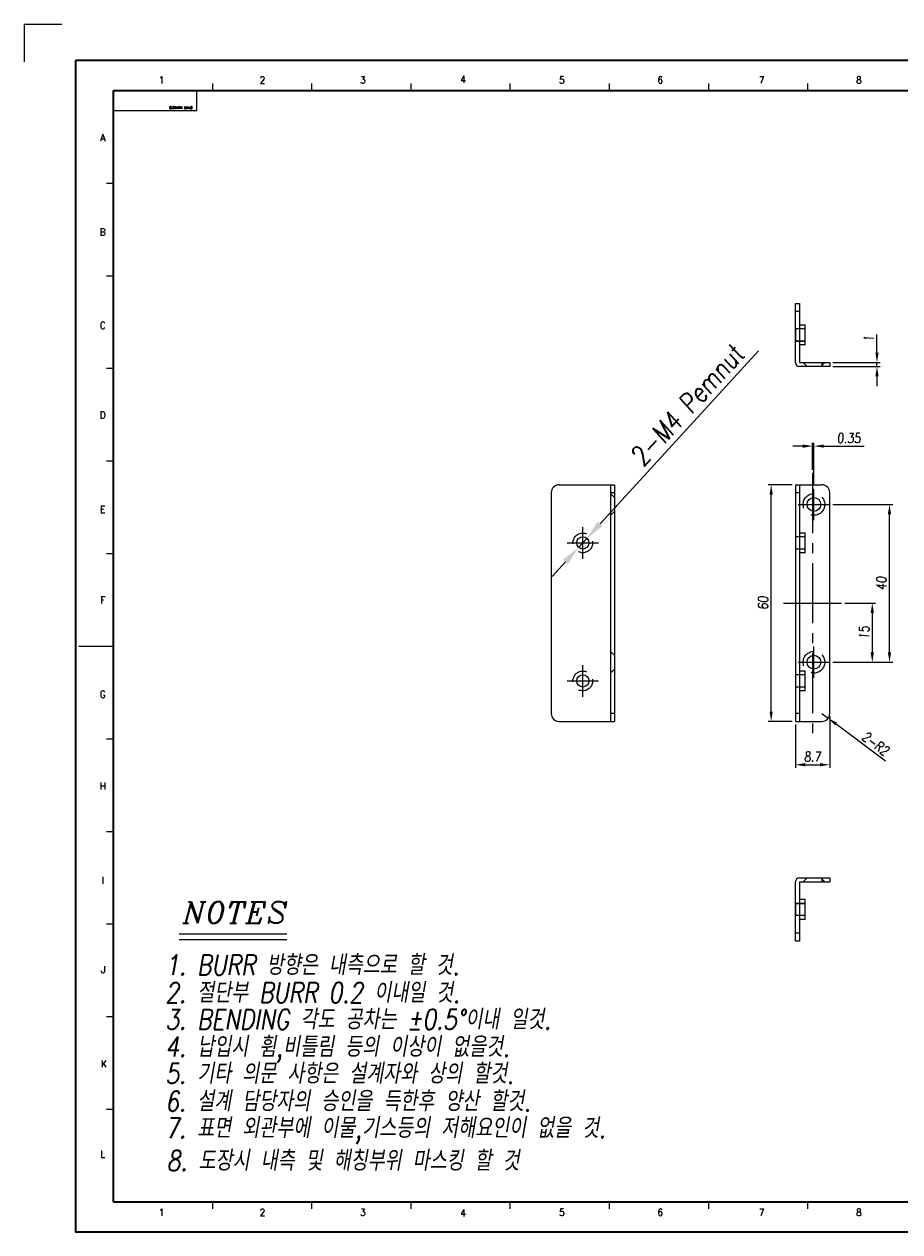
# Model space of a CAD drawing. Header units: millimetres. Extents: x 4497 to 13960, y 12291 to 16372.
# Tile 11 of 217: x 5060 to 5282, y 12301 to 12607. Entities that reach past the tile are written whole.
import ezdxf
from ezdxf.enums import TextEntityAlignment as Align

# ---------------------------------------------------------------- set-up
doc = ezdxf.new("R2010")
doc.units = ezdxf.units.MM
doc.header["$LTSCALE"] = 0.8
doc.header["$PDMODE"] = 3
doc.header["$PDSIZE"] = 0.3125
for name, pattern in [('CENTER', [50.8, 31.75, -6.35, 6.35, -6.35]), ('CENTER2', [28.575, 19.05, -3.175, 3.175, -3.175]), ('HIDDEN', [9.525, 6.35, -3.175])]:
    doc.linetypes.add(name, pattern=pattern)
doc.layers.get('0').update_dxf_attribs({"linetype": 'CONTINUOUS', "lineweight": 0})
doc.layers.get('Defpoints').update_dxf_attribs({"linetype": 'CONTINUOUS', "lineweight": 0})
for name, color, linetype, lineweight in [('1', 2, 'CENTER', 0), ('2', 3, 'CONTINUOUS', 0), ('3', 5, 'HIDDEN', 0), ('4', 1, 'CENTER2', 9)]:
    doc.layers.add(name, color=color, linetype=linetype, lineweight=lineweight)
doc.styles.add('A', font='ITALIC', dxfattribs={"height": 3})
doc.styles.add('linetech', font='romans.shx', dxfattribs={"width": 0.8, "oblique": 10, "bigfont": 'whgtxt.shx'})
doc.styles.get("Standard").update_dxf_attribs({"font": 'romans.shx', "width": 0.8, "oblique": 5, "bigfont": 'whgtxt.shx'})
doc.dimstyles.get("Standard").update_dxf_attribs({"dimtxt": 2.5, "dimasz": 2.5, "dimexe": 0.8, "dimexo": 0.8, "dimgap": 0.8, "dimtad": 1, "dimdsep": 46, "dimtxsty": 'Standard', "dimcen": 0, "dimclrd": 3, "dimclre": 3, "dimclrt": 3, "dimazin": 0, "dimtp": 0.001, "dimtm": 0.001, "dimtfac": 1, "dimtmove": 0, "dimatfit": 3, "dimfxl": 0, "dimtolj": 1, "dimarcsym": 0})

# ---------------------------------------------------------------- blocks, each defined once
blk = doc.blocks.new('*D97')
at = {"layer": '2', "color": 3, "lineweight": -2}
for p, q in [((5245.85, 12524.01), (5205.68, 12480.14)), ((5200.21, 12474.16), (5202.3, 12476.45)), ((5196.83, 12470.48), (5193.45, 12466.79))]:
    blk.add_line(p, q, dxfattribs=at)
at = {"layer": '2', "color": 3}
for points in [[(5205.06, 12480.7), (5206.29, 12479.58), (5202.3, 12476.45)], [(5196.22, 12471.04), (5197.45, 12469.91), (5200.21, 12474.16)]]:
    blk.add_solid(points, dxfattribs=at)
at = {"layer": 'Defpoints', "color": 0}
for p in [(5202.3, 12476.45), (5200.21, 12474.16)]:
    blk.add_point(p, dxfattribs=at)
at = {"layer": '2', "color": 3, "insert": (5227.72, 12510.28), "char_height": 5, "attachment_point": 5, "rotation": 47.5159}
blk.add_mtext('\\A1;2-M4 Pemnut', dxfattribs=at)
blk = doc.blocks.new('*D199')
at = {"color": 3, "lineweight": -2}
for p, q in [((5257.03, 12499.85), (5254.53, 12499.85)), ((5259.53, 12493.86), (5259.53, 12500.65)), ((5259.53, 12499.85), (5259.88, 12499.85)), ((5259.88, 12489.86), (5259.88, 12500.65)), ((5262.38, 12499.85), (5272.57, 12499.85))]:
    blk.add_line(p, q, dxfattribs=at)
at = {"color": 3}
for points in [[(5257.03, 12500.26), (5257.03, 12499.43), (5259.53, 12499.85)], [(5262.38, 12500.26), (5262.38, 12499.43), (5259.88, 12499.85)]]:
    blk.add_solid(points, dxfattribs=at)
at = {"layer": 'Defpoints', "color": 0}
for p in [(5259.88, 12499.85), (5259.53, 12493.06), (5259.88, 12489.06)]:
    blk.add_point(p, dxfattribs=at)
at = {"color": 3, "insert": (5268.73, 12501.9), "char_height": 2.5, "attachment_point": 5}
blk.add_mtext('\\A1;0.35', dxfattribs=at)
blk = doc.blocks.new('*D200')
at = {"color": 3, "lineweight": -2}
for p, q in [((5255.18, 12429.26), (5255.18, 12418.27)), ((5263.88, 12431.26), (5263.88, 12418.27)), ((5257.68, 12419.07), (5261.38, 12419.07))]:
    blk.add_line(p, q, dxfattribs=at)
at = {"color": 3}
for points in [[(5257.68, 12419.49), (5257.68, 12418.65), (5255.18, 12419.07)], [(5261.38, 12419.49), (5261.38, 12418.65), (5263.88, 12419.07)]]:
    blk.add_solid(points, dxfattribs=at)
at = {"layer": 'Defpoints', "color": 0}
for p in [(5263.88, 12432.06), (5255.18, 12430.06), (5263.88, 12419.07)]:
    blk.add_point(p, dxfattribs=at)
at = {"color": 3, "insert": (5259.53, 12421.12), "char_height": 2.5, "attachment_point": 5}
blk.add_mtext('\\A1;8.7', dxfattribs=at)
blk = doc.blocks.new('*D201')
at = {"color": 3, "lineweight": -2}
for p, q in [((5254.38, 12490.06), (5248.23, 12490.06)), ((5249.03, 12432.56), (5249.03, 12487.56)), ((5254.38, 12430.06), (5248.23, 12430.06))]:
    blk.add_line(p, q, dxfattribs=at)
at = {"color": 3}
for points in [[(5248.62, 12487.56), (5249.45, 12487.56), (5249.03, 12490.06)], [(5248.62, 12432.56), (5249.45, 12432.56), (5249.03, 12430.06)]]:
    blk.add_solid(points, dxfattribs=at)
at = {"layer": 'Defpoints', "color": 0}
for p in [(5249.03, 12490.06), (5255.18, 12490.06), (5255.18, 12430.06)]:
    blk.add_point(p, dxfattribs=at)
at = {"color": 3, "insert": (5246.98, 12460.06), "char_height": 2.5, "attachment_point": 5, "rotation": 90}
blk.add_mtext('\\A1;60', dxfattribs=at)
blk = doc.blocks.new('*D202')
at = {"color": 3, "lineweight": -2}
for p, q in [((5267.68, 12460.06), (5275.47, 12460.06)), ((5274.67, 12457.56), (5274.67, 12447.56)), ((5264.68, 12445.06), (5275.47, 12445.06))]:
    blk.add_line(p, q, dxfattribs=at)
at = {"color": 3}
for points in [[(5274.25, 12457.56), (5275.09, 12457.56), (5274.67, 12460.06)], [(5274.25, 12447.56), (5275.09, 12447.56), (5274.67, 12445.06)]]:
    blk.add_solid(points, dxfattribs=at)
at = {"layer": 'Defpoints', "color": 0}
for p in [(5266.88, 12460.06), (5263.88, 12445.06), (5274.67, 12445.06)]:
    blk.add_point(p, dxfattribs=at)
at = {"color": 3, "insert": (5272.62, 12452.56), "char_height": 2.5, "attachment_point": 5, "rotation": 90}
blk.add_mtext('\\A1;15', dxfattribs=at)
blk = doc.blocks.new('*D203')
at = {"color": 3, "lineweight": -2}
for p, q in [((5264.68, 12485.06), (5279.84, 12485.06)), ((5279.04, 12447.56), (5279.04, 12482.56)), ((5264.68, 12445.06), (5279.84, 12445.06))]:
    blk.add_line(p, q, dxfattribs=at)
at = {"color": 3}
for points in [[(5278.62, 12482.56), (5279.45, 12482.56), (5279.04, 12485.06)], [(5278.62, 12447.56), (5279.45, 12447.56), (5279.04, 12445.06)]]:
    blk.add_solid(points, dxfattribs=at)
at = {"layer": 'Defpoints', "color": 0}
for p in [(5263.88, 12485.06), (5279.04, 12485.06), (5263.88, 12445.06)]:
    blk.add_point(p, dxfattribs=at)
at = {"color": 3, "insert": (5276.99, 12465.06), "char_height": 2.5, "attachment_point": 5, "rotation": 90}
blk.add_mtext('\\A1;40', dxfattribs=at)
blk = doc.blocks.new('*D204')
at = {"color": 3, "lineweight": -2}
for p, q in [((5261.88, 12432.06), (5263.49, 12430.86)), ((5278.05, 12419.97), (5265.49, 12429.36))]:
    blk.add_line(p, q, dxfattribs=at)
at = {"color": 3}
blk.add_solid([(5265.74, 12429.7), (5265.24, 12429.03), (5263.49, 12430.86)], dxfattribs=at)
at = {"layer": 'Defpoints', "color": 0}
for p in [(5261.88, 12432.06), (5263.49, 12430.86)]:
    blk.add_point(p, dxfattribs=at)
at = {"color": 3, "insert": (5275.52, 12424.43), "char_height": 2.5, "attachment_point": 5, "rotation": 323.2196}
blk.add_mtext('\\A1;2-R2', dxfattribs=at)
blk = doc.blocks.new('*D208')
at = {"color": 3, "lineweight": -2}
for p, q in [((5275.86, 12523.55), (5275.86, 12528.17)), ((5264.68, 12521.05), (5276.66, 12521.05)), ((5275.86, 12520.05), (5275.86, 12521.05)), ((5264.68, 12520.05), (5276.66, 12520.05)), ((5275.86, 12517.55), (5275.86, 12515.05))]:
    blk.add_line(p, q, dxfattribs=at)
at = {"color": 3}
for points in [[(5275.44, 12523.55), (5276.28, 12523.55), (5275.86, 12521.05)], [(5275.44, 12517.55), (5276.28, 12517.55), (5275.86, 12520.05)]]:
    blk.add_solid(points, dxfattribs=at)
at = {"layer": 'Defpoints', "color": 0}
for p in [(5263.88, 12521.05), (5275.86, 12521.05), (5263.88, 12520.05)]:
    blk.add_point(p, dxfattribs=at)
at = {"color": 3, "insert": (5273.81, 12527.11), "char_height": 2.5, "attachment_point": 5, "rotation": 90}
blk.add_mtext('\\A1;1', dxfattribs=at)

msp = doc.modelspace()

# ---------------------------------------------------------------- linework, layer by layer
at = {"color": 7, "linetype": 'Continuous'}
for p, q in [((5107.412, 12590.023), (5107.412, 12591.782)), ((5132.565, 12590.023), (5132.565, 12591.782)), ((5157.718, 12590.023), (5157.718, 12591.782)), ((5182.871, 12590.023), (5182.871, 12591.782)), ((5208.024, 12590.023), (5208.024, 12591.782)), ((5233.178, 12590.023), (5233.178, 12591.782)), ((5258.331, 12590.023), (5258.331, 12591.782)), ((5082.259, 12590.023), (5103.367, 12590.023)), ((5082.259, 12584.957), (5082.259, 12590.023)), ((5103.367, 12584.957), (5103.367, 12590.023)), ((5082.259, 12584.957), (5103.367, 12584.957)), ((5080.5, 12566.541), (5082.259, 12566.541)), ((5080.5, 12543.059), (5082.259, 12543.059)), ((5080.5, 12519.577), (5082.259, 12519.577)), ((5080.5, 12496.095), (5082.259, 12496.095)), ((5080.5, 12472.613), (5082.259, 12472.613)), ((5073.464, 12449.131), (5082.259, 12449.131)), ((5080.5, 12425.649), (5082.259, 12425.649)), ((5080.5, 12402.166), (5082.259, 12402.166)), ((5080.5, 12378.684), (5082.259, 12378.684)), ((5080.5, 12355.202), (5082.259, 12355.202)), ((5080.5, 12331.72), (5082.259, 12331.72)), ((5107.412, 12306.479), (5107.412, 12308.238)), ((5132.565, 12306.479), (5132.565, 12308.238)), ((5157.718, 12306.479), (5157.718, 12308.238)), ((5182.871, 12306.479), (5182.871, 12308.238)), ((5208.024, 12306.479), (5208.024, 12308.238)), ((5233.178, 12306.479), (5233.178, 12308.238)), ((5258.331, 12306.479), (5258.331, 12308.238))]:
    msp.add_line(p, q, dxfattribs=at)
at = {"color": 7, "linetype": 'Continuous', "lineweight": 35}
for p, q in [((5082.259, 12308.238), (5082.259, 12590.023)), ((5082.259, 12590.023), (5484.708, 12590.023)), ((5082.259, 12308.238), (5484.708, 12308.238))]:
    msp.add_line(p, q, dxfattribs=at)
for p, q in [((5255.183, 12521.049), (5255.183, 12536.049)), ((5255.183, 12536.049), (5256.183, 12536.049)), ((5256.183, 12536.049), (5256.183, 12521.049)), ((5255.183, 12534.049), (5256.183, 12534.049)), ((5257.683, 12530.549), (5256.183, 12530.549)), ((5257.683, 12525.549), (5257.683, 12530.549)), ((5257.683, 12525.549), (5256.183, 12525.549)), ((5256.183, 12521.049), (5263.883, 12521.049)), ((5261.883, 12521.049), (5261.883, 12520.049)), ((5263.883, 12521.049), (5263.883, 12520.049)), ((5263.883, 12520.049), (5256.183, 12520.049)), ((5193.256, 12488.058), (5193.256, 12432.058)), ((5195.256, 12490.058), (5209.256, 12490.058)), ((5208.256, 12490.058), (5208.256, 12430.058)), ((5209.256, 12490.058), (5209.256, 12430.058)), ((5255.183, 12490.058), (5255.183, 12430.058)), ((5255.183, 12490.058), (5261.883, 12490.058)), ((5256.183, 12490.058), (5256.183, 12430.058)), ((5263.883, 12432.058), (5263.883, 12488.058)), ((5195.256, 12430.058), (5209.256, 12430.058)), ((5255.183, 12430.058), (5261.883, 12430.058)), ((5255.183, 12374.355), (5255.183, 12389.355)), ((5256.183, 12390.355), (5263.883, 12390.355)), ((5256.183, 12389.355), (5256.183, 12374.355)), ((5256.183, 12389.355), (5263.883, 12389.355)), ((5261.883, 12390.355), (5261.883, 12389.355)), ((5263.883, 12390.355), (5263.883, 12389.355)), ((5257.683, 12384.855), (5256.183, 12384.855)), ((5257.683, 12379.855), (5257.683, 12384.855)), ((5257.683, 12379.855), (5256.183, 12379.855)), ((5256.183, 12376.355), (5255.183, 12376.355)), ((5256.183, 12374.355), (5255.183, 12374.355))]:
    msp.add_line(p, q)
msp.add_lwpolyline([(5072.604, 12597.631), (5072.604, 12300.631), (5492.604, 12300.631), (5492.604, 12597.631)], close=True, dxfattribs=at)
for centre, radius in [((5259.883, 12485.058), 1.75), ((5201.256, 12475.308), 1.55), ((5259.883, 12445.058), 1.75), ((5201.256, 12440.308), 1.55)]:
    msp.add_circle(centre, radius)
for centre, radius, start, end in [((5256.183, 12521.049), 1, 180, 270), ((5195.256, 12488.058), 2, 90, 180), ((5261.883, 12488.058), 2, 0, 90), ((5195.256, 12432.058), 2, 180, 270), ((5261.883, 12432.058), 2, 270, 0), ((5256.183, 12389.355), 1, 90, 180)]:
    msp.add_arc(centre, radius, start, end)
at = {"layer": '1'}
for p, q in [((5059.587, 12606.836), (5069.145, 12606.836)), ((5059.587, 12606.836), (5059.587, 12597.278)), ((5259.883, 12481.058), (5259.883, 12489.058)), ((5255.883, 12485.058), (5263.883, 12485.058)), ((5201.256, 12471.308), (5201.256, 12479.308)), ((5197.256, 12475.308), (5205.256, 12475.308)), ((5259.883, 12441.058), (5259.883, 12449.058)), ((5201.256, 12436.308), (5201.256, 12444.308)), ((5255.883, 12445.058), (5263.883, 12445.058)), ((5197.256, 12440.308), (5205.256, 12440.308))]:
    msp.add_line(p, q, dxfattribs=at)
at = {"layer": '2'}
for p, q in [((5098.921, 12376.152), (5126.23, 12376.152)), ((5098.921, 12374.788), (5126.23, 12374.788))]:
    msp.add_line(p, q, dxfattribs=at)
at = {"layer": '3'}
for p, q in [((5255.183, 12529.599), (5255.183, 12526.499)), ((5257.683, 12529.599), (5255.183, 12529.599)), ((5257.683, 12529.599), (5255.183, 12529.599)), ((5257.683, 12526.499), (5255.183, 12526.499)), ((5255.183, 12526.499), (5257.683, 12526.499)), ((5257.133, 12521.049), (5258.133, 12520.049)), ((5262.633, 12521.049), (5261.633, 12520.049)), ((5208.256, 12488.058), (5209.256, 12488.058)), ((5209.256, 12486.808), (5208.256, 12487.808)), ((5255.183, 12488.058), (5256.183, 12488.058)), ((5209.256, 12483.308), (5208.256, 12482.308)), ((5255.183, 12476.858), (5255.183, 12473.758)), ((5257.683, 12476.858), (5255.183, 12476.858)), ((5257.683, 12477.808), (5256.183, 12477.808)), ((5257.683, 12472.808), (5257.683, 12477.808)), ((5257.683, 12473.758), (5255.183, 12473.758)), ((5257.683, 12472.808), (5256.183, 12472.808)), ((5209.256, 12446.808), (5208.256, 12447.808)), ((5209.256, 12443.308), (5208.256, 12442.308)), ((5257.683, 12441.858), (5255.183, 12441.858)), ((5255.183, 12441.858), (5255.183, 12438.758)), ((5257.683, 12442.808), (5256.183, 12442.808)), ((5257.683, 12437.808), (5257.683, 12442.808)), ((5257.683, 12438.758), (5255.183, 12438.758)), ((5257.683, 12437.808), (5256.183, 12437.808)), ((5209.256, 12432.058), (5208.256, 12432.058)), ((5256.183, 12432.058), (5255.183, 12432.058)), ((5258.133, 12390.355), (5257.133, 12389.355)), ((5262.633, 12389.355), (5261.633, 12390.355)), ((5255.183, 12383.905), (5255.183, 12380.805)), ((5257.683, 12383.905), (5255.183, 12383.905)), ((5255.183, 12383.905), (5257.683, 12383.905)), ((5257.683, 12380.805), (5255.183, 12380.805)), ((5257.683, 12380.805), (5255.183, 12380.805))]:
    msp.add_line(p, q, dxfattribs=at)
for centre, radius in [((5259.883, 12485.058), 2.75), ((5201.256, 12475.308), 2.5), ((5259.883, 12445.058), 2.75), ((5201.256, 12440.308), 2.5)]:
    msp.add_circle(centre, radius, dxfattribs=at)
at = {"layer": '4'}
for p, q in [((5259.533, 12493.058), (5259.533, 12427.058)), ((5252.183, 12460.058), (5266.883, 12460.058))]:
    msp.add_line(p, q, dxfattribs=at)

# ---------------------------------------------------------------- texts
at = {"color": 7, "linetype": 'Continuous', "width": 0.933333}
for s, p in [('1', (5094.44, 12592.696)), ('2', (5120.017, 12592.696)), ('3', (5145.465, 12592.696)), ('4', (5170.914, 12592.824)), ('5', (5195.977, 12592.696)), ('6', (5220.911, 12592.696)), ('7', (5246.617, 12592.696)), ('8', (5271.294, 12592.696)), ('A', (5079.531, 12578.044)), ('B', (5079.531, 12554.138)), ('C', (5079.531, 12530.488)), ('D', (5079.531, 12507.739)), ('E', (5079.531, 12483.833)), ('F', (5079.531, 12460.827)), ('G', (5079.531, 12436.921)), ('H', (5079.531, 12413.657)), ('I', (5079.531, 12389.751)), ('J', (5079.659, 12367.13)), ('K', (5079.788, 12343.224)), ('L', (5079.531, 12320.346)), ('1', (5094.44, 12305.565)), ('2', (5120.017, 12305.565)), ('3', (5145.465, 12305.565)), ('5', (5195.977, 12305.565)), ('6', (5220.911, 12305.565)), ('7', (5246.617, 12305.565)), ('8', (5271.294, 12305.565)), ('4', (5170.914, 12305.437))]:
    msp.add_text(s, height=1.759, dxfattribs=at).set_placement(p, align=Align.MIDDLE_CENTER)
msp.add_text('(PART NUMBER)', height=0.58717, rotation=180, dxfattribs=at).set_placement((5096.428, 12585.335), align=Align.TOP_RIGHT)
at = {"layer": '2', "style": 'A'}
msp.add_text('NOTES', height=5.4559, dxfattribs=at).set_placement((5099.841, 12378.885))
at = {"layer": '2', "color": 3, "lineweight": 0, "style": 'linetech', "oblique": 10, "width": 0.8}
for s, p in [('1. BURR 방향은 내측으로 할 것.', (5095.379, 12365.742)), ('2. 절단부 BURR 0.2 이내일 것.', (5095.379, 12358.727)), ('3. BENDING 각도 공차는 %%p0.5%%D이내 일것.', (5095.379, 12351.945)), ('4. 납입시 휨,비틀림 등의 이상이 없을것.', (5095.379, 12345.001)), ('5. 기타 의문 사항은 설계자와 상의 할것.', (5095.379, 12338.22)), ('6. 설계 담당자의 승인을 득한후 양산 할것.', (5095.379, 12331.204)), ('7. 표면 외관부에 이물,기스등의 저해요인이 없을 것.', (5095.379, 12324.423)), ('8. 도장시 내측 및 해칭부위 마스킹 할 것', (5095.718, 12316.139))]:
    msp.add_text(s, height=5.09217, dxfattribs=at).set_placement(p)

# ---------------------------------------------------------------- dimensions: what is measured, and where the dimension line sits
for base, p1, p2, picture, middle in [((5275.859, 12521.049), (5263.883, 12520.049), (5263.883, 12521.049), '*D208', (5273.809, 12527.108)), ((5249.032, 12490.058), (5255.183, 12430.058), (5255.183, 12490.058), '*D201', (5246.982, 12460.058)), ((5279.038, 12485.058), (5263.883, 12445.058), (5263.883, 12485.058), '*D203', (5276.988, 12465.058)), ((5274.669, 12445.058), (5266.883, 12460.058), (5263.883, 12445.058), '*D202', (5272.619, 12452.558))]:
    dim = msp.add_linear_dim(base=base, p1=p1, p2=p2, angle=90, dimstyle='Standard', override={"dimazin": 2})
    dim.commit()
    dim.dimension.update_dxf_attribs({"geometry": picture, "text_midpoint": middle})
for base, p1, p2, picture, middle in [((5259.883, 12499.846), (5259.533, 12493.058), (5259.883, 12489.058), '*D199', (5268.726, 12501.896)), ((5263.883, 12419.071), (5255.183, 12430.058), (5263.883, 12432.058), '*D200', (5259.533, 12421.121))]:
    dim = msp.add_linear_dim(base=base, p1=p1, p2=p2, dimstyle='Standard', override={"dimazin": 2})
    dim.commit()
    dim.dimension.update_dxf_attribs({"geometry": picture, "text_midpoint": middle})
dim = msp.add_radius_dim(center=(5261.883, 12432.058), mpoint=(5263.485, 12430.861), text='2-<>', dimstyle='Standard', override={"dimazin": 2})
dim.commit()
dim.dimension.update_dxf_attribs({"geometry": '*D204', "text_midpoint": (5274.29, 12422.783), "dimtype": 164})
at = {"layer": '2'}
dim = msp.add_diameter_dim_2p(p1=(5200.209, 12474.165), p2=(5202.302, 12476.451), text='2-M4 Pemnut', dimstyle='Standard', override={"dimscale": 2, "dimazin": 2}, dxfattribs=at)
dim.commit()
dim.dimension.update_dxf_attribs({"geometry": '*D97', "text_midpoint": (5230.744, 12507.507), "dimtype": 163})

doc.saveas('drawing.dxf')
